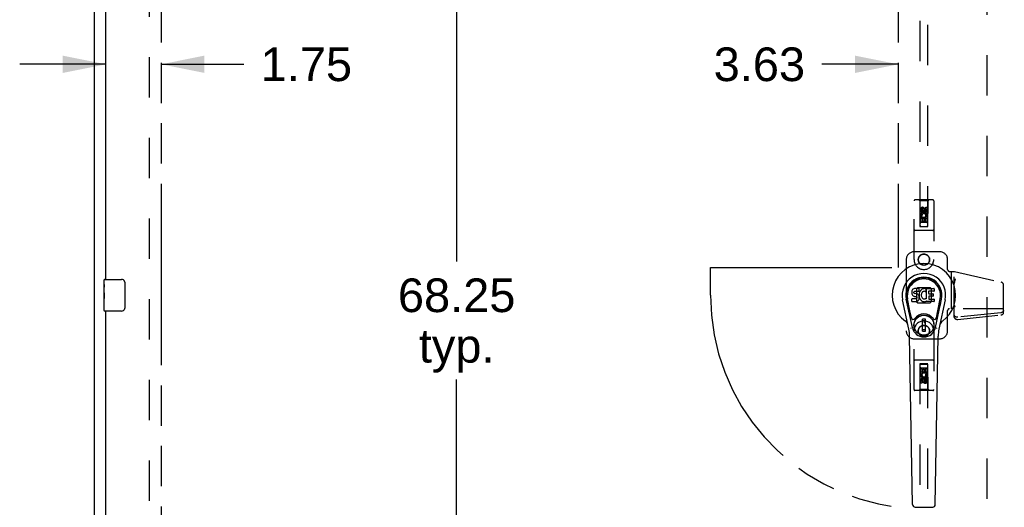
# Model space of a CAD drawing. Header units: inches. Extents: x 0 to 232, y 0 to 150.
# Tile 8 of 20: x 43 to 74, y 75 to 90. Entities that reach past the tile are written whole.
import ezdxf

# ---------------------------------------------------------------- set-up
doc = ezdxf.new("R2010")
doc.units = ezdxf.units.IN
doc.header["$LTSCALE"] = 12.75
doc.header["$MEASUREMENT"] = 0
doc.linetypes.add('HIDDEN', pattern=[0.2, 0.1, -0.1])
doc.linetypes.add('PHANTOM', pattern=[0.8, 0.45, -0.05, 0.1, -0.05, 0.1, -0.05])
doc.layers.get('0').update_dxf_attribs({"linetype": 'CONTINUOUS'})
for name, color, linetype in [('02___PRT_ALL_AXES', 7, 'CONTINUOUS'), ('AVAILABLE_DOOR_SPACE', 7, 'CONTINUOUS'), ('DEFAULT_2', 8, 'HIDDEN'), ('DIMENSIONS', 7, 'CONTINUOUS')]:
    doc.layers.add(name, color=color, linetype=linetype)
doc.styles.get("Standard").update_dxf_attribs({"font": 'arial.ttf'})
doc.dimstyles.new('DIMSTYLE_2', dxfattribs={"dimtxt": 1.063636, "dimasz": 1.363636, "dimexe": 0.09, "dimexo": 0.07, "dimgap": 0.039, "dimtad": 0, "dimtih": 1, "dimtoh": 1, "dimzin": 4, "dimdsep": 46, "dimtxsty": 'Standard', "dimblk": '_FILLED', "dimblk1": '_FILLED', "dimblk2": '_FILLED', "dimcen": 0.09, "dimazin": 1, "dimtfac": 1, "dimtdec": 3, "dimtofl": 0, "dimtmove": 0, "dimatfit": 3, "dimldrblk": '_FILLED', "dimfxl": 1, "dimtolj": 1, "dimtzin": 4, "dimarcsym": 0})

# ---------------------------------------------------------------- blocks, each defined once
blk = doc.blocks.new('_FILLED')
at = {"color": 0, "linetype": 'ByBlock'}
blk.add_solid([(0, 0), (-1, 0.2), (-1, -0.2)], dxfattribs=at)
blk = doc.blocks.new('*D8')
at = {"layer": 'DIMENSIONS', "color": 2, "linetype": 'Continuous'}
for p, q in [((45.314, 89.05), (42.587, 89.05)), ((47.064, 89.05), (49.676, 89.05))]:
    blk.add_line(p, q, dxfattribs=at)
at = {"layer": 'DIMENSIONS', "color": 2, "linetype": 'Continuous', "xscale": 1.3636363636, "yscale": 1.3636363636, "zscale": 1.3636363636}
blk.add_blockref('_FILLED', (45.314, 89.05), dxfattribs=at)
at = {"layer": 'DIMENSIONS', "color": 2, "linetype": 'Continuous', "xscale": 1.3636363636, "yscale": 1.3636363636, "zscale": 1.3636363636, "rotation": 180}
blk.add_blockref('_FILLED', (47.064, 89.05), dxfattribs=at)
at = {"layer": 'DIMENSIONS', "color": 2, "linetype": 'Continuous', "insert": (50.208, 89.582), "char_height": 1.0636, "width": 2.8904, "attachment_point": 1, "line_spacing_factor": 0.9}
blk.add_mtext('1.75', dxfattribs=at)
blk = doc.blocks.new('*D10')
at = {"layer": 'DIMENSIONS', "color": 2, "linetype": 'Continuous'}
for p, q in [((70.377, 89.05), (67.962, 89.05)), ((74.002, 89.05), (76.729, 89.05))]:
    blk.add_line(p, q, dxfattribs=at)
at = {"layer": 'DIMENSIONS', "color": 2, "linetype": 'Continuous', "xscale": 1.3636363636, "yscale": 1.3636363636, "zscale": 1.3636363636}
blk.add_blockref('_FILLED', (70.377, 89.05), dxfattribs=at)
at = {"layer": 'DIMENSIONS', "color": 2, "linetype": 'Continuous', "xscale": 1.3636363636, "yscale": 1.3636363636, "zscale": 1.3636363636, "rotation": 180}
blk.add_blockref('_FILLED', (74.002, 89.05), dxfattribs=at)
at = {"layer": 'DIMENSIONS', "color": 2, "linetype": 'Continuous', "insert": (67.43, 89.582), "char_height": 1.0636, "width": 2.8904, "attachment_point": 3, "line_spacing_factor": 0.9}
blk.add_mtext('3.63', dxfattribs=at)
blk = doc.blocks.new('*D11')
at = {"layer": 'DIMENSIONS', "color": 2, "linetype": 'Continuous'}
for p, q in [((56.804, 115.876), (55.181, 115.876)), ((56.409, 115.876), (56.409, 82.814)), ((56.409, 47.626), (56.409, 79.092))]:
    blk.add_line(p, q, dxfattribs=at)
at = {"layer": 'DIMENSIONS', "color": 2, "linetype": 'Continuous', "xscale": 1.3636363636, "yscale": 1.3636363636, "zscale": 1.3636363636}
for p, rotation in [((56.409, 115.876), 90), ((56.409, 47.626), 270)]:
    blk.add_blockref('_FILLED', p, dxfattribs=dict(at, rotation=rotation))
at = {"layer": 'DIMENSIONS', "color": 2, "linetype": 'Continuous', "insert": (56.409, 82.282), "char_height": 1.0636, "width": 3.7168, "attachment_point": 2, "line_spacing_factor": 0.9}
blk.add_mtext('68.25\\Ptyp.', dxfattribs=at)

msp = doc.modelspace()

# ---------------------------------------------------------------- linework, layer by layer
at = {"color": 3, "linetype": 'Continuous'}
for p, q in [((44.939, 117.647), (44.939, 45.855)), ((45.314, 82.251), (45.314, 111.501)), ((45.314, 52.001), (45.314, 81.251))]:
    msp.add_line(p, q, dxfattribs=at)
at = {"color": 7, "linetype": 'Continuous'}
for p, q in [((45.254, 82.09), (45.254, 82.236)), ((45.269, 82.251), (45.809, 82.251)), ((45.909, 82.151), (45.909, 81.351)), ((70.833, 81.93), (70.819, 81.911)), ((70.841, 81.938), (70.833, 81.93)), ((70.851, 81.945), (70.841, 81.938)), ((70.873, 81.955), (70.851, 81.945)), ((70.896, 81.962), (70.873, 81.955)), ((71.036, 81.962), (70.896, 81.962)), ((71.037, 81.919), (71.036, 81.962)), ((71.036, 81.895), (71.037, 81.919)), ((71.097, 81.916), (71.082, 81.9)), ((71.113, 81.932), (71.097, 81.916)), ((71.131, 81.945), (71.113, 81.932)), ((71.152, 81.953), (71.131, 81.945)), ((71.174, 81.958), (71.152, 81.953)), ((71.196, 81.961), (71.174, 81.958)), ((71.218, 81.96), (71.196, 81.961)), ((71.229, 81.958), (71.218, 81.96)), ((71.24, 81.955), (71.229, 81.958)), ((71.26, 81.938), (71.234, 81.87)), ((71.259, 81.943), (71.24, 81.955)), ((71.269, 81.635), (71.269, 81.96)), ((71.269, 81.96), (71.506, 81.96)), ((71.51, 81.956), (71.51, 81.881)), ((45.254, 81.832), (45.254, 81.866)), ((45.254, 81.635), (45.254, 81.667)), ((70.713, 80.681), (70.515, 81.607)), ((70.823, 80.728), (70.631, 81.632)), ((70.679, 81.405), (70.635, 81.632)), ((70.746, 81.258), (70.672, 81.64)), ((70.805, 81.865), (70.803, 81.841)), ((70.803, 81.841), (70.804, 81.817)), ((70.804, 81.817), (70.808, 81.794)), ((70.81, 81.888), (70.805, 81.865)), ((70.805, 81.555), (70.805, 81.63)), ((70.808, 81.794), (70.816, 81.772)), ((70.819, 81.911), (70.81, 81.888)), ((70.869, 81.635), (70.81, 81.635)), ((70.816, 81.772), (70.829, 81.751)), ((70.829, 81.751), (70.845, 81.734)), ((70.845, 81.734), (70.865, 81.721)), ((70.865, 81.721), (70.876, 81.717)), ((70.93, 81.636), (70.869, 81.635)), ((70.874, 81.83), (70.875, 81.845)), ((70.875, 81.822), (70.874, 81.83)), ((70.875, 81.845), (70.877, 81.86)), ((70.877, 81.815), (70.875, 81.822)), ((70.876, 81.717), (70.888, 81.715)), ((70.877, 81.86), (70.88, 81.866)), ((70.881, 81.809), (70.877, 81.815)), ((70.88, 81.866), (70.886, 81.871)), ((70.888, 81.804), (70.881, 81.809)), ((70.886, 81.871), (70.9, 81.876)), ((70.902, 81.8), (70.888, 81.804)), ((70.888, 81.715), (70.935, 81.714)), ((70.9, 81.876), (70.915, 81.877)), ((70.926, 81.801), (70.902, 81.8)), ((70.915, 81.877), (71.028, 81.877)), ((70.95, 81.8), (70.926, 81.801)), ((70.945, 81.637), (70.93, 81.636)), ((70.935, 81.714), (70.943, 81.714)), ((70.943, 81.714), (70.95, 81.711)), ((70.952, 81.64), (70.945, 81.637)), ((70.974, 81.795), (70.95, 81.8)), ((70.95, 81.711), (70.956, 81.707)), ((70.957, 81.645), (70.952, 81.64)), ((70.956, 81.707), (70.961, 81.701)), ((70.966, 81.658), (70.957, 81.645)), ((70.961, 81.701), (70.967, 81.687)), ((70.969, 81.664), (70.966, 81.658)), ((70.967, 81.687), (70.97, 81.672)), ((70.97, 81.672), (70.969, 81.664)), ((70.984, 81.79), (70.974, 81.795)), ((70.994, 81.783), (70.984, 81.79)), ((71.012, 81.766), (70.994, 81.783)), ((71.025, 81.746), (71.012, 81.766)), ((71.021, 81.597), (71.026, 81.608)), ((71.034, 81.724), (71.025, 81.746)), ((71.026, 81.608), (71.035, 81.63)), ((71.028, 81.877), (71.033, 81.877)), ((71.033, 81.877), (71.035, 81.883)), ((71.04, 81.701), (71.034, 81.724)), ((71.035, 81.883), (71.036, 81.895)), ((71.04, 81.798), (71.035, 81.754)), ((71.035, 81.754), (71.036, 81.731)), ((71.035, 81.63), (71.041, 81.653)), ((71.036, 81.731), (71.039, 81.709)), ((71.039, 81.709), (71.044, 81.687)), ((71.044, 81.82), (71.04, 81.798)), ((71.043, 81.677), (71.04, 81.701)), ((71.041, 81.653), (71.043, 81.677)), ((71.05, 81.841), (71.044, 81.82)), ((71.044, 81.687), (71.051, 81.666)), ((71.058, 81.862), (71.05, 81.841)), ((71.051, 81.666), (71.072, 81.627)), ((71.069, 81.882), (71.058, 81.862)), ((71.082, 81.9), (71.069, 81.882)), ((71.072, 81.627), (71.085, 81.609)), ((71.085, 81.609), (71.099, 81.592)), ((71.105, 81.769), (71.104, 81.742)), ((71.104, 81.742), (71.106, 81.729)), ((71.108, 81.796), (71.105, 81.769)), ((71.106, 81.729), (71.109, 81.716)), ((71.112, 81.809), (71.108, 81.796)), ((71.109, 81.716), (71.119, 81.692)), ((71.118, 81.821), (71.112, 81.809)), ((71.132, 81.844), (71.118, 81.821)), ((71.119, 81.692), (71.132, 81.668)), ((71.14, 81.854), (71.132, 81.844)), ((71.132, 81.668), (71.141, 81.658)), ((71.151, 81.862), (71.14, 81.854)), ((71.141, 81.658), (71.151, 81.65)), ((71.176, 81.872), (71.151, 81.862)), ((71.151, 81.65), (71.162, 81.642)), ((71.162, 81.642), (71.175, 81.637)), ((71.175, 81.637), (71.188, 81.635)), ((71.189, 81.875), (71.176, 81.872)), ((71.188, 81.635), (71.201, 81.634)), ((71.202, 81.875), (71.189, 81.875)), ((71.201, 81.634), (71.215, 81.636)), ((71.215, 81.872), (71.202, 81.875)), ((71.228, 81.867), (71.215, 81.872)), ((71.215, 81.636), (71.227, 81.64)), ((71.227, 81.64), (71.239, 81.646)), ((71.239, 81.646), (71.25, 81.653)), ((71.257, 81.652), (71.269, 81.635)), ((71.339, 81.872), (71.339, 81.805)), ((71.34, 81.714), (71.34, 81.636)), ((71.506, 81.877), (71.343, 81.877)), ((71.343, 81.8), (71.475, 81.8)), ((71.475, 81.718), (71.345, 81.718)), ((71.345, 81.632), (71.506, 81.632)), ((71.479, 81.796), (71.479, 81.723)), ((71.511, 81.627), (71.511, 81.555)), ((71.555, 80.728), (71.747, 81.632)), ((71.632, 81.258), (71.706, 81.64)), ((71.863, 81.607), (71.666, 80.681)), ((71.699, 81.405), (71.743, 81.632)), ((45.254, 81.266), (45.254, 81.405)), ((70.81, 81.551), (70.954, 81.551)), ((70.954, 81.551), (70.966, 81.552)), ((70.966, 81.552), (70.977, 81.556)), ((70.977, 81.556), (70.997, 81.57)), ((70.997, 81.57), (71.014, 81.587)), ((71.014, 81.587), (71.021, 81.597)), ((71.099, 81.592), (71.116, 81.577)), ((71.116, 81.577), (71.133, 81.563)), ((71.133, 81.563), (71.143, 81.558)), ((71.143, 81.558), (71.154, 81.555)), ((71.154, 81.555), (71.176, 81.549)), ((71.176, 81.549), (71.198, 81.546)), ((71.198, 81.546), (71.22, 81.55)), ((71.22, 81.55), (71.241, 81.556)), ((71.241, 81.556), (71.26, 81.568)), ((71.26, 81.568), (71.26, 81.568)), ((71.271, 81.568), (71.26, 81.568)), ((71.271, 81.555), (71.271, 81.568)), ((71.506, 81.551), (71.275, 81.551)), ((45.809, 81.251), (45.269, 81.251)), ((70.794, 81.033), (70.746, 81.258)), ((71.144, 80.619), (71.144, 80.993)), ((71.234, 80.993), (71.144, 80.993)), ((71.234, 80.619), (71.234, 80.993)), ((71.584, 81.033), (71.632, 81.258)), ((71.144, 80.954), (71.234, 80.954)), ((71.195, 80.954), (71.195, 80.875)), ((71.234, 80.875), (71.195, 80.875)), ((70.831, 75.135), (70.738, 80.455)), ((71.234, 80.658), (71.144, 80.658)), ((71.144, 80.619), (71.234, 80.619)), ((71.547, 75.135), (71.64, 80.455)), ((70.91, 75.058), (71.468, 75.058))]:
    msp.add_line(p, q, dxfattribs=at)
for points in [[(45.902, 82.187), (45.904, 82.181), (45.906, 82.175), (45.907, 82.169), (45.908, 82.163), (45.909, 82.157), (45.909, 82.151)], [(45.909, 81.351), (45.909, 81.344), (45.908, 81.338), (45.907, 81.332), (45.906, 81.326), (45.904, 81.32), (45.902, 81.314)], [(70.791, 80.698), (70.789, 80.703), (70.787, 80.709), (70.786, 80.714), (70.785, 80.72)], [(71.593, 80.72), (71.592, 80.714), (71.591, 80.709), (71.589, 80.703), (71.587, 80.698)]]:
    msp.add_lwpolyline(points, dxfattribs=at)
for radius in [0.317, 0.313]:
    msp.add_circle((71.189, 80.806), radius, dxfattribs=at)
for centre, radius, start, end in [((71.189, 81.751), 1.004, 305.5066, 234.4934), ((45.269, 82.236), 0.015, 90, 180), ((45.809, 82.151), 0.1, 21.1999, 90), ((71.189, 81.751), 0.689, 347.9703, 192.0297), ((71.189, 81.751), 0.571, 347.9703, 192.0297), ((71.189, 81.741), 0.527, 348.9402, 191.0594), ((71.256, 81.939), 0.00448, 339.0016, 51.8729), ((71.506, 81.956), 0.00448, 0, 90), ((70.81, 81.63), 0.00448, 90, 180.0119), ((71.23, 81.871), 0.00448, 246.1578, 339.0016), ((71.253, 81.65), 0.00448, 34.0893, 127.3444), ((71.343, 81.872), 0.00448, 90, 180), ((71.343, 81.805), 0.00448, 180, 270), ((71.345, 81.714), 0.00448, 90, 180), ((71.345, 81.636), 0.00448, 180, 270), ((71.475, 81.796), 0.00448, 0, 90), ((71.475, 81.723), 0.00448, 270, 360), ((71.506, 81.881), 0.00448, 270, 360), ((71.506, 81.627), 0.00448, 0, 90), ((45.809, 81.351), 0.1, 270, 338.7946), ((70.81, 81.555), 0.00483, 180, 270), ((71.275, 81.555), 0.00448, 180, 270), ((71.506, 81.555), 0.00448, 270, 360), ((45.269, 81.266), 0.015, 180, 270), ((70.852, 81.046), 0.0591, 192.0297, 324.5763), ((71.189, 80.806), 0.354, 35.4237, 144.5763), ((71.526, 81.046), 0.0591, 215.4237, 347.9703), ((70.492, 80.773), 0.197, 12.0297, 54.4934), ((69.557, 80.435), 1.181, 1, 12.0297), ((71.189, 80.806), 0.374, 192.0297, 347.9703), ((72.821, 80.435), 1.181, 167.9703, 179), ((71.886, 80.773), 0.197, 125.5066, 167.9703), ((70.91, 75.136), 0.0787, 181, 270), ((71.468, 75.136), 0.0787, 270, 359)]:
    msp.add_arc(centre, radius, start, end, dxfattribs=at)
msp.add_ellipse((71.189, 81.741), major_axis=(0, 0.565), ratio=0.999848, start_param=-1.76365, end_param=1.76365, dxfattribs=at)
at = {"layer": '02___PRT_ALL_AXES', "color": 8, "linetype": 'HIDDEN'}
for p, q in [((71.082, 84.373), (71.082, 84.466)), ((71.125, 84.466), (71.125, 84.373)), ((71.169, 84.437), (71.169, 84.466)), ((71.21, 84.48), (71.21, 84.433)), ((71.253, 84.437), (71.253, 84.53)), ((71.253, 84.53), (71.296, 84.53)), ((71.296, 84.53), (71.296, 84.437)), ((71.125, 84.373), (71.082, 84.373)), ((71.082, 84.061), (71.082, 84.217)), ((71.082, 84.217), (71.26, 84.217)), ((71.13, 84.241), (71.091, 84.225)), ((71.125, 84.174), (71.125, 84.061)), ((71.167, 84.174), (71.125, 84.174)), ((71.167, 84.082), (71.167, 84.174)), ((71.21, 84.174), (71.21, 84.082)), ((71.253, 84.174), (71.21, 84.174)), ((71.26, 84.217), (71.241, 84.23)), ((71.253, 84.061), (71.253, 84.174)), ((71.285, 84.221), (71.283, 84.217)), ((71.283, 84.217), (71.296, 84.217)), ((71.296, 84.217), (71.296, 84.061)), ((71.125, 84.061), (71.082, 84.061)), ((71.21, 84.082), (71.167, 84.082)), ((71.296, 84.061), (71.253, 84.061)), ((70.953, 81.944), (70.953, 81.557)), ((70.984, 81.982), (70.957, 81.956)), ((71.383, 81.987), (70.995, 81.987)), ((71.421, 81.956), (71.394, 81.982)), ((71.426, 81.557), (71.426, 81.944)), ((70.957, 81.545), (70.984, 81.519)), ((70.995, 81.514), (71.383, 81.514)), ((71.394, 81.519), (71.421, 81.545)), ((71.082, 79.284), (71.082, 79.44)), ((71.082, 79.44), (71.125, 79.44)), ((71.125, 79.44), (71.125, 79.327)), ((71.253, 79.327), (71.253, 79.44)), ((71.253, 79.44), (71.296, 79.44)), ((71.296, 79.44), (71.296, 79.284)), ((71.095, 79.284), (71.082, 79.284)), ((71.093, 79.281), (71.095, 79.284)), ((71.118, 79.284), (71.137, 79.271)), ((71.296, 79.284), (71.118, 79.284)), ((71.125, 79.327), (71.168, 79.327)), ((71.168, 79.327), (71.168, 79.419)), ((71.168, 79.419), (71.211, 79.419)), ((71.211, 79.419), (71.211, 79.327)), ((71.211, 79.327), (71.253, 79.327)), ((71.248, 79.26), (71.287, 79.277)), ((71.253, 79.035), (71.253, 79.128)), ((71.253, 79.128), (71.296, 79.128)), ((71.296, 79.128), (71.296, 79.035)), ((71.082, 78.972), (71.082, 79.064)), ((71.125, 78.972), (71.082, 78.972)), ((71.125, 79.064), (71.125, 78.972)), ((71.168, 79.022), (71.168, 79.068)), ((71.209, 79.064), (71.209, 79.035))]:
    msp.add_line(p, q, dxfattribs=at)
at = {"layer": '02___PRT_ALL_AXES', "color": 7, "linetype": 'Continuous'}
for p, q in [((45.254, 82.09), (45.254, 82.236)), ((45.254, 81.832), (45.254, 82.089)), ((45.26, 82.034), (45.254, 82.034)), ((45.261, 81.866), (45.261, 82.002)), ((45.254, 81.866), (45.261, 81.866)), ((45.254, 81.266), (45.254, 81.829)), ((45.256, 81.803), (45.254, 81.803)), ((45.254, 81.671), (45.26, 81.671)), ((45.254, 81.635), (45.261, 81.635)), ((45.255, 81.805), (45.257, 81.783)), ((45.261, 81.405), (45.261, 81.635)), ((45.254, 81.572), (45.261, 81.572)), ((45.254, 81.405), (45.261, 81.405))]:
    msp.add_line(p, q, dxfattribs=at)
for points in [[(45.254, 82.09), (45.254, 82.086), (45.255, 82.082), (45.255, 82.076), (45.257, 82.063)], [(45.257, 82.063), (45.258, 82.055), (45.259, 82.047), (45.259, 82.039)], [(45.259, 82.039), (45.26, 82.03), (45.261, 82.021), (45.261, 82.011), (45.261, 82.002)], [(45.254, 81.832), (45.254, 81.824), (45.255, 81.815), (45.255, 81.805)], [(45.257, 81.783), (45.258, 81.771), (45.259, 81.759), (45.26, 81.747), (45.26, 81.734), (45.261, 81.721), (45.261, 81.709), (45.261, 81.696), (45.26, 81.683), (45.26, 81.67), (45.259, 81.658), (45.258, 81.646)]]:
    msp.add_lwpolyline(points, dxfattribs=at)
at = {"layer": '02___PRT_ALL_AXES', "color": 8, "linetype": 'HIDDEN'}
for centre, radius in [((71.189, 84.423), 0.085), ((71.189, 82.876), 0.172), ((71.189, 80.626), 0.172), ((71.189, 79.078), 0.085)]:
    msp.add_circle(centre, radius, dxfattribs=at)
for centre, radius, start, end in [((71.147, 84.466), 0.0644, 12.2995, 180.0775), ((71.147, 84.466), 0.0219, 359.9011, 180), ((71.232, 84.437), 0.0635, 180, 360), ((71.231, 84.437), 0.0219, 190.307, 360), ((71.189, 84.267), 0.107, 334.2636, 203.4027), ((71.189, 84.267), 0.0639, 324.8895, 203.4026), ((70.969, 81.944), 0.016, 135, 180), ((70.995, 81.971), 0.016, 90, 135), ((71.383, 81.971), 0.016, 45, 90), ((71.41, 81.944), 0.016, 0, 45), ((70.969, 81.557), 0.016, 180, 225), ((70.995, 81.53), 0.016, 225, 270), ((71.383, 81.53), 0.016, 270, 315), ((71.41, 81.557), 0.016, 315, 360), ((71.189, 79.234), 0.107, 154.2636, 23.4027), ((71.146, 79.064), 0.0635, 0, 180), ((71.189, 79.234), 0.0639, 144.8895, 23.4026), ((71.147, 79.064), 0.0219, 10.307, 180), ((71.231, 79.035), 0.0644, 192.2995, 0.0775), ((71.231, 79.035), 0.0219, 179.9011, 360)]:
    msp.add_arc(centre, radius, start, end, dxfattribs=at)
at = {"layer": '02___PRT_ALL_AXES', "color": 7, "linetype": 'Continuous'}
msp.add_ellipse((45.517, 81.667), major_axis=(0.263, 0), ratio=0.432808, start_param=-3.141593, end_param=-2.961605, dxfattribs=at)
at = {"layer": 'AVAILABLE_DOOR_SPACE', "color": 4, "linetype": 'PHANTOM'}
for p, q in [((47.064, 115.876), (47.064, 47.626)), ((70.377, 115.876), (70.377, 82.626)), ((64.439, 81.751), (64.439, 82.626)), ((64.439, 82.626), (70.377, 82.626))]:
    msp.add_line(p, q, dxfattribs=at)
msp.add_arc((71.189, 81.751), 6.75, 180, 263.0865, dxfattribs=at)
at = {"layer": 'DEFAULT_2', "color": 8, "linetype": 'HIDDEN'}
for p, q in [((46.689, 47.199), (46.689, 116.303)), ((73.189, 47.266), (73.189, 116.236)), ((71.064, 115.923), (71.064, 83.921)), ((71.314, 83.921), (71.314, 115.923)), ((70.877, 82.876), (70.877, 84.733)), ((71.472, 84.763), (70.907, 84.763)), ((71.059, 84.733), (71.029, 84.763)), ((71.059, 84.733), (71.063, 83.923)), ((71.319, 84.733), (71.059, 84.733)), ((71.316, 83.923), (71.319, 84.733)), ((71.319, 84.733), (71.349, 84.763)), ((71.502, 84.733), (71.502, 82.876)), ((71.189, 84.495), (71.127, 84.459)), ((71.127, 84.459), (71.127, 84.387)), ((71.127, 84.459), (71.137, 84.453)), ((71.189, 84.483), (71.137, 84.453)), ((71.137, 84.453), (71.137, 84.392)), ((71.189, 84.495), (71.189, 84.483)), ((71.252, 84.459), (71.189, 84.495)), ((71.242, 84.453), (71.189, 84.483)), ((71.252, 84.459), (71.242, 84.453)), ((71.242, 84.392), (71.242, 84.453)), ((71.252, 84.387), (71.252, 84.459)), ((71.317, 84.173), (71.061, 84.173)), ((71.127, 84.387), (71.137, 84.392)), ((71.127, 84.387), (71.189, 84.351)), ((71.137, 84.392), (71.189, 84.362)), ((71.189, 84.362), (71.242, 84.392)), ((71.189, 84.351), (71.252, 84.387)), ((71.189, 84.351), (71.189, 84.362)), ((71.252, 84.387), (71.242, 84.392)), ((71.472, 83.798), (70.907, 83.798)), ((71.063, 83.923), (71.316, 83.923)), ((71.064, 83.924), (71.314, 83.924)), ((71.064, 83.921), (71.314, 83.921)), ((71.274, 84.048), (71.104, 84.048)), ((70.629, 82.876), (70.629, 80.626)), ((71.689, 83.126), (70.879, 83.126)), ((71.939, 82.566), (71.939, 82.876)), ((71.999, 82.506), (72.159, 82.506)), ((72.046, 82.506), (72.046, 81.324)), ((72.15, 81.06), (72.15, 82.506)), ((72.159, 82.506), (73.632, 82.164)), ((73.709, 81.202), (73.709, 82.066)), ((73.709, 81.324), (71.999, 81.324)), ((72.18, 81.393), (72.15, 81.393)), ((71.939, 80.626), (71.939, 81.264)), ((73.623, 81.198), (72.264, 81.056)), ((72.264, 80.986), (73.623, 81.129)), ((70.877, 78.768), (70.877, 80.626)), ((70.879, 80.376), (71.689, 80.376)), ((71.502, 80.626), (71.502, 78.768)), ((71.472, 79.703), (70.907, 79.703)), ((71.063, 79.578), (71.059, 78.768)), ((71.063, 79.578), (71.316, 79.578)), ((71.064, 79.58), (71.064, 47.578)), ((71.314, 79.58), (71.064, 79.58)), ((71.314, 79.577), (71.064, 79.577)), ((71.104, 79.453), (71.274, 79.453)), ((71.314, 47.578), (71.314, 79.58)), ((71.319, 78.768), (71.316, 79.578)), ((71.061, 79.328), (71.317, 79.328)), ((71.189, 79.151), (71.127, 79.115)), ((71.127, 79.115), (71.127, 79.042)), ((71.127, 79.115), (71.137, 79.109)), ((71.189, 79.139), (71.137, 79.109)), ((71.189, 79.151), (71.189, 79.139)), ((71.252, 79.115), (71.189, 79.151)), ((71.242, 79.109), (71.189, 79.139)), ((71.252, 79.115), (71.242, 79.109)), ((71.252, 79.042), (71.252, 79.115)), ((71.127, 79.042), (71.137, 79.048)), ((71.127, 79.042), (71.189, 79.006)), ((71.137, 79.109), (71.137, 79.048)), ((71.137, 79.048), (71.189, 79.018)), ((71.189, 79.018), (71.242, 79.048)), ((71.189, 79.006), (71.252, 79.042)), ((71.189, 79.006), (71.189, 79.018)), ((71.242, 79.048), (71.242, 79.109)), ((71.252, 79.042), (71.242, 79.048)), ((71.472, 78.738), (70.907, 78.738)), ((71.059, 78.768), (71.029, 78.738)), ((71.319, 78.768), (71.059, 78.768)), ((71.319, 78.768), (71.349, 78.738))]:
    msp.add_line(p, q, dxfattribs=at)
for points in [[(72.18, 82.265), (72.177, 82.256), (72.175, 82.247), (72.172, 82.239), (72.17, 82.231), (72.167, 82.222), (72.165, 82.214), (72.163, 82.205), (72.161, 82.196), (72.158, 82.187), (72.157, 82.179), (72.155, 82.17), (72.153, 82.16), (72.152, 82.151), (72.151, 82.142), (72.15, 82.132), (72.15, 82.123)], [(72.264, 81.056), (72.252, 81.055), (72.24, 81.055), (72.228, 81.057), (72.216, 81.06), (72.205, 81.063), (72.194, 81.068), (72.184, 81.073), (72.176, 81.08), (72.168, 81.087), (72.162, 81.094), (72.157, 81.103), (72.153, 81.111), (72.151, 81.12), (72.15, 81.129)], [(72.15, 81.06), (72.151, 81.051), (72.153, 81.042), (72.157, 81.033), (72.162, 81.025), (72.168, 81.017), (72.176, 81.01), (72.184, 81.004), (72.194, 80.998), (72.205, 80.994), (72.216, 80.99), (72.228, 80.987), (72.24, 80.986), (72.252, 80.986), (72.264, 80.986)], [(73.709, 81.272), (73.708, 81.263), (73.706, 81.254), (73.703, 81.246), (73.698, 81.238), (73.692, 81.23), (73.685, 81.223), (73.676, 81.217), (73.667, 81.211), (73.657, 81.207), (73.646, 81.203), (73.635, 81.2), (73.623, 81.198)], [(73.623, 81.129), (73.635, 81.131), (73.646, 81.133), (73.657, 81.137), (73.667, 81.142), (73.676, 81.147), (73.685, 81.154), (73.692, 81.161), (73.698, 81.168), (73.703, 81.176), (73.706, 81.185), (73.708, 81.193), (73.709, 81.202)]]:
    msp.add_lwpolyline(points, dxfattribs=at)
for centre, radius in [((71.189, 84.423), 0.0845), ((71.189, 82.876), 0.18), ((71.189, 80.626), 0.18), ((71.189, 79.078), 0.0845)]:
    msp.add_circle(centre, radius, dxfattribs=at)
for centre, radius, start, end in [((70.907, 84.733), 0.03, 90, 180), ((71.472, 84.733), 0.03, 0, 90), ((70.907, 83.828), 0.03, 180, 270), ((71.104, 84.008), 0.04, 90, 180), ((71.104, 83.963), 0.04, 180, 270), ((71.274, 84.008), 0.04, 0, 90), ((71.274, 83.963), 0.04, 270, 360), ((71.472, 83.828), 0.03, 270, 360), ((70.879, 82.876), 0.25, 90, 180), ((71.189, 82.876), 0.312, 180, 360), ((71.689, 82.876), 0.25, 0, 90), ((71.999, 82.566), 0.06, 180, 270), ((73.609, 82.066), 0.1, 0, 76.9244), ((71.999, 81.264), 0.06, 90, 180), ((71.189, 80.626), 0.312, 0, 180), ((70.879, 80.626), 0.25, 180, 270), ((71.689, 80.626), 0.25, 270, 360), ((70.907, 79.673), 0.03, 90, 180), ((71.104, 79.538), 0.04, 90, 180), ((71.104, 79.493), 0.04, 180, 270), ((71.274, 79.538), 0.04, 0, 90), ((71.274, 79.493), 0.04, 270, 360), ((71.472, 79.673), 0.03, 0, 90), ((70.907, 78.768), 0.03, 180, 270), ((71.472, 78.768), 0.03, 270, 360)]:
    msp.add_arc(centre, radius, start, end, dxfattribs=at)
msp.add_ellipse((72.18, 81.438), major_axis=(0, -0.0448), ratio=0.669131, start_param=-1.570796, end_param=0, dxfattribs=at)

# ---------------------------------------------------------------- dimensions: what is measured, and where the dimension line sits
at = {"layer": 'DIMENSIONS', "color": 2, "linetype": 'Continuous'}
dim = msp.add_linear_dim(base=(45.314, 89.05), p1=(47.064, 115.876), p2=(45.314, 83.458), angle=180, dimstyle='DIMSTYLE_2', dxfattribs=at)
dim.commit()
dim.dimension.update_dxf_attribs({"geometry": '*D8', "text_midpoint": (51.703, 89.044), "dimtype": 160})
dim = msp.add_linear_dim(base=(56.409, 47.626), p1=(55.111, 115.876), p2=(47.064, 47.626), angle=270, text='<>\\Ptyp.', dimstyle='DIMSTYLE_2', dxfattribs=at)
dim.commit()
dim.dimension.update_dxf_attribs({"geometry": '*D11', "text_midpoint": (56.409, 80.953), "dimtype": 160})
dim = msp.add_linear_dim(base=(74.001531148, 89.050024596), p1=(70.376531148, 115.875612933), p2=(74.001531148, 46.624612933), dimstyle='DIMSTYLE_2', dxfattribs=at)
dim.commit()
dim.dimension.update_dxf_attribs({"geometry": '*D10', "text_midpoint": (65.983814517, 89.044094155), "dimtype": 160})

doc.saveas('drawing.dxf')
